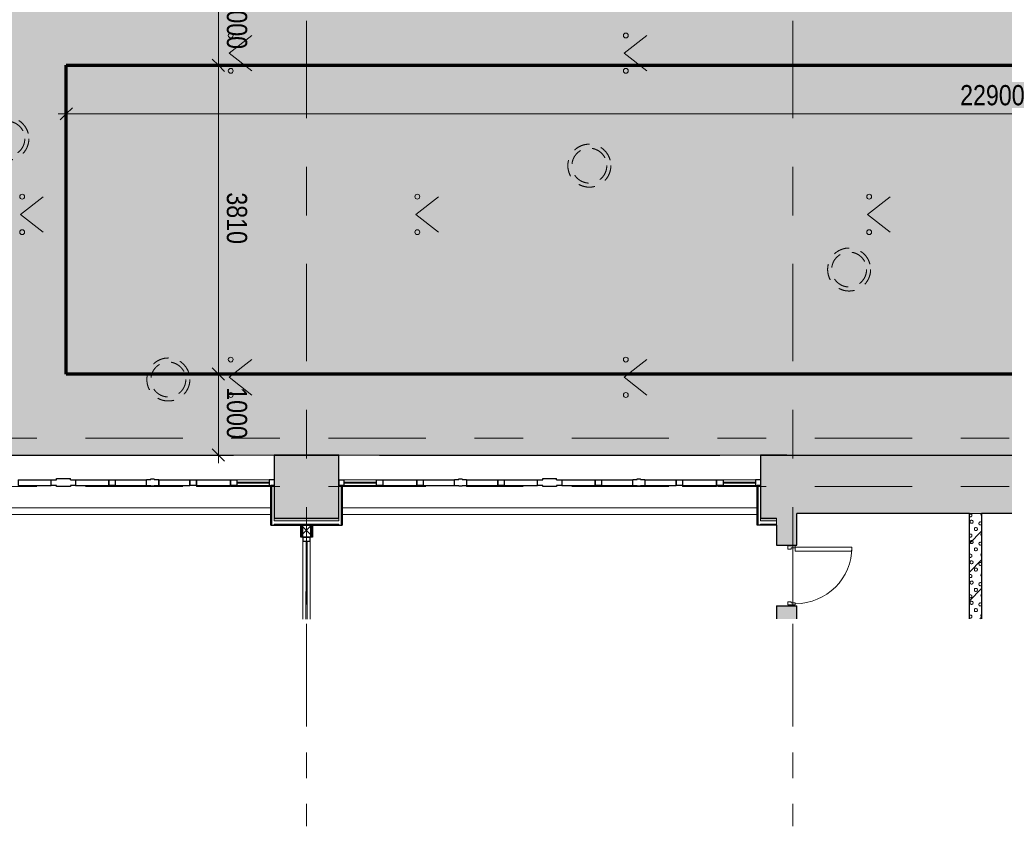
# Model space of a CAD drawing. Header units: millimetres. Extents: x -68595 to 26741, y -534 to 35396.
# Tile 138 of 172: x -52745 to -40595, y 18957 to 28911. Entities that reach past the tile are written whole.
import ezdxf

# ---------------------------------------------------------------- set-up
doc = ezdxf.new("R2010")
doc.units = ezdxf.units.MM
for name, pattern in [('Center', [2999.999912, 1200.000007, -599.999968, 599.999968, -599.999968]), ('Dash 2mm_1_5mm_', [350, 200, -150]), ('Grid Line', [2222.5, 1270, -317.5, 317.5, -317.5])]:
    doc.linetypes.add(name, pattern=pattern)
for name, color, linetype, lineweight, true_color in [('_ roheline pidev', 7, 'Continuous', 9, 0x008000), ('_SMA_ABI_kriipsj_sinine', 5, 'Dash 2mm_1_5mm_', 9, 0x0000ff), ('Curtain Wall Mullions-2', 9, 'Continuous', 9, 0x808080), ('Cut Pattern-1', 9, 'Continuous', 18, 0x808080), ('Cut Pattern-4', 7, 'Continuous', 9, 0x787878), ('Grids-2', 7, 'Grid Line', 9, 0xaaaaaa), ('Grids-3', 7, 'Center', 9, 0xaaaaaa), ('SMA_kunstiasukoht', 7, 'Continuous', 70, 0x379bff), ('Walls-1', 7, 'Continuous', 25, 0x4d5448), ('Walls-2', 7, 'Continuous', 18, 0x4d5448)]:
    doc.layers.add(name, color=color, linetype=linetype, lineweight=lineweight, true_color=true_color)
for name, color, linetype, lineweight in [('Common Edges', 7, 'Continuous', 9), ('Curtain Panels-1', 7, 'Continuous', 18), ('Curtain Wall Mullions', 7, 'Continuous', 9), ('Curtain Wall Mullions-1', 7, 'Continuous', 25), ('Cut Pattern-3', 7, 'Continuous', 9), ('Dimensions', 7, 'Continuous', 9), ('Dimensions-100', 7, 'Continuous', 9), ('Doors', 7, 'Continuous', 9), ('Doors-1', 7, 'Continuous', 18), ('Plan Swing', 7, 'Continuous', 9), ('Walls', 7, 'Continuous', 18), ('Walls-3', 7, 'Continuous', 25), ('Walls-4', 7, 'Continuous', 9), ('Windows', 7, 'Continuous', 9)]:
    doc.layers.add(name, color=color, linetype=linetype, lineweight=lineweight)
doc.layers.add('Detail Items-1', color=7, linetype='Continuous', lineweight=9, true_color=0xc2d3b4, transparency=0.6)
doc.styles.add('Swis721 Cn BT', font='swissc.ttf', dxfattribs={"height": 250})
doc.dimstyles.new('Diagonal_-_2_5mm', dxfattribs={"dimscale": 304.8, "dimtxt": 252.353483, "dimasz": 0.492126, "dimexe": 0.328084, "dimexo": 0.0625, "dimgap": 0.082021, "dimtad": 1, "dimdec": 0, "dimzin": 0, "dimdsep": 46, "dimtxsty": 'Swis721 Cn BT', "dimblk1": 'OBLIQUE', "dimblk2": 'OBLIQUE', "dimsah": 1, "dimcen": 0.09, "dimdle": 0.328084, "dimazin": 0, "dimtfac": 1, "dimtdec": 4, "dimtix": 1, "dimtmove": 0, "dimatfit": 3, "dimfxl": 0.328084, "dimfxlon": 1, "dimtvp": 1, "dimtolj": 1, "dimtzin": 0, "dimarcsym": 2})
pattern_1 = [(45, (-66814.584, -13241.826), (0, 49.497475), [35, -35])]

# ---------------------------------------------------------------- blocks, each defined once
blk = doc.blocks.new('SMA_D01_ 1-poolne - uus puituks - 750x2250 lävepakuta-12842015-Sisehoov')
at = {"layer": 'Doors-1'}
for p, q in [((-365, -105), (-365, -15)), ((-365, -15), (-325, -15)), ((-340, -105), (-365, -105)), ((-340, -55), (-340, -105)), ((-325, -55), (-340, -55)), ((-325, -15), (-325, -55)), ((300, -105), (350, -105)), ((300, -805), (300, -105)), ((325, -55), (325, -15)), ((325, -15), (365, -15)), ((340, -55), (325, -55)), ((340, -105), (340, -55)), ((350, -105), (350, -805)), ((365, -105), (350, -105)), ((365, -15), (365, -105)), ((350, -805), (300, -805))]:
    blk.add_line(p, q, dxfattribs=at)
at = {"layer": 'Plan Swing'}
blk.add_arc((350, -105), 700, 180, 270, dxfattribs=at)
blk = doc.blocks.new('System Panel - VLS Klaas KAR_LAM 6_1_6-16109674-Sisehoov')
at = {"layer": 'Curtain Panels-1'}
for p, q in [((-309, 6.5), (309, 6.5)), ((-309, -6.5), (-309, 6.5)), ((309, -6.5), (309, 6.5)), ((309, -6.5), (-309, -6.5))]:
    blk.add_line(p, q, dxfattribs=at)
blk = doc.blocks.new('System Panel - VLS Klaas KAR_LAM 6_1_6-13265268-Sisehoov')
at = {"layer": 'Curtain Panels-1'}
for p, q in [((-439, 7), (-98, 7)), ((-439, -7), (-439, 7)), ((-98, -7), (-439, -7))]:
    blk.add_line(p, q, dxfattribs=at)
blk = doc.blocks.new('Rectangular Mullion - 50mm x 92mm-16109673-Sisehoov')
at = {"layer": 'Curtain Wall Mullions-2'}
for p, q in [((-49251, 21856), (-49251, 22474)), ((-49159, 21856), (-49159, 22474))]:
    blk.add_line(p, q, dxfattribs=at)
blk = doc.blocks.new('Rectangular Mullion - 50mm x 92mm-13265272-Sisehoov')
at = {"layer": 'Curtain Wall Mullions-2'}
for p, q in [((-49251, 21515), (-49251, 21856)), ((-49159, 21515), (-49159, 21856))]:
    blk.add_line(p, q, dxfattribs=at)
blk = doc.blocks.new('Rectangular Mullion - 50mm x 92mm-V5-Sisehoov')
at = {"layer": 'Curtain Wall Mullions-1'}
for p, q in [((0, 46), (-50, 46)), ((-50, 46), (-50, -46)), ((0, 46), (0, -46)), ((-50, -46), (0, -46))]:
    blk.add_line(p, q, dxfattribs=at)
blk = doc.blocks.new('System Panel - Peegelaknad 6-16-4-16-4_ paneel-V6-Sisehoov')
at = {"layer": 'Curtain Panels-1'}
for p, q in [((-200, 5), (200, 5)), ((-200, -5), (-200, 5)), ((200, -5), (200, 5)), ((200, -5), (-200, -5))]:
    blk.add_line(p, q, dxfattribs=at)
blk = doc.blocks.new('System Panel - Peegelaknad 6-16-4-16-4_ paneel-V7-Sisehoov')
at = {"layer": 'Curtain Panels-1'}
for p, q in [((-200, 5), (200, 5)), ((-200, -5), (-200, 5)), ((200, -5), (200, 5)), ((200, -5), (-200, -5))]:
    blk.add_line(p, q, dxfattribs=at)
blk = doc.blocks.new('Klaasseina akna tüüp 6 - Aken_ klaas_ parem-12915665-Sisehoov')
at = {"layer": 'Windows'}
for p, q in [((-210, 48), (210, 48)), ((-210, 35), (-210, 48)), ((-210, 48), (-129, 48)), ((-210, 35), (-210, 48)), ((-129, 48), (-129, 35)), ((129, 48), (210, 48)), ((129, 35), (129, 48)), ((210, 48), (210, 35)), ((210, 48), (210, 35))]:
    blk.add_line(p, q, dxfattribs=at)
blk = doc.blocks.new('Klaasseina akna tüüp 6 - Aken_ klaas_ parem-12915666-Sisehoov')
at = {"layer": 'Windows'}
for p, q in [((-192, 48), (192, 48)), ((-192, 35), (-192, 48)), ((-192, 48), (-111, 48)), ((-192, 35), (-192, 48)), ((-111, 48), (-111, 35)), ((111, 48), (192, 48)), ((111, 35), (111, 48)), ((192, 48), (192, 40)), ((192, 48), (192, 40))]:
    blk.add_line(p, q, dxfattribs=at)
blk = doc.blocks.new('Klaasseina akna tüüp 1 - Aken_ klaas_ vasak-12921800-Sisehoov')
at = {"layer": 'Windows'}
for p, q in [((-192, 48), (192, 48)), ((-192, 40), (-192, 48)), ((-192, 48), (-111, 48)), ((-192, 40), (-192, 48)), ((-111, 48), (-111, 35)), ((111, 48), (192, 48)), ((111, 35), (111, 48)), ((192, 48), (192, 35)), ((192, 48), (192, 35))]:
    blk.add_line(p, q, dxfattribs=at)
blk = doc.blocks.new('Klaasseina akna tüüp 1 - Aken_ klaas_ vasak-12921801-Sisehoov')
at = {"layer": 'Windows'}
for p, q in [((-210, 48), (210, 48)), ((-210, 35), (-210, 48)), ((-210, 48), (-129, 48)), ((-210, 35), (-210, 48)), ((-129, 48), (-129, 35)), ((129, 48), (210, 48)), ((129, 35), (129, 48)), ((210, 48), (210, 35)), ((210, 48), (210, 35))]:
    blk.add_line(p, q, dxfattribs=at)
blk = doc.blocks.new('Rectangular Mullion - NEW 80x70mm-V8-Sisehoov')
at = {"layer": 'Curtain Wall Mullions-1'}
for p, q in [((40, 35), (-40, 35)), ((-40, 35), (-40, -35)), ((40, 35), (40, -35)), ((-40, -35), (40, -35))]:
    blk.add_line(p, q, dxfattribs=at)
blk = doc.blocks.new('Rectangular Mullion - NEW 80x70mm-V9-Sisehoov')
at = {"layer": 'Curtain Wall Mullions-1'}
for p, q in [((40, 35), (-40, 35)), ((-40, 35), (-40, -35)), ((40, 35), (40, -35)), ((-40, -35), (40, -35))]:
    blk.add_line(p, q, dxfattribs=at)
blk = doc.blocks.new('Rectangular Mullion - NEW 150x90mm-V10-Sisehoov')
at = {"layer": 'Curtain Wall Mullions-1'}
for p, q in [((-20, 40), (-75, 40)), ((-75, 40), (-75, -40)), ((20, 45), (-20, 45)), ((-20, 40), (-20, 45)), ((20, 40), (20, 45)), ((75, 40), (20, 40)), ((75, -40), (75, 40)), ((-75, -40), (-20, -40)), ((-20, -40), (-20, -45)), ((-20, -45), (20, -45)), ((20, -45), (20, -40)), ((20, -40), (75, -40))]:
    blk.add_line(p, q, dxfattribs=at)
blk = doc.blocks.new('Rectangular Mullion - NEW 80x70mm-V11-Sisehoov')
at = {"layer": 'Curtain Wall Mullions-1'}
for p, q in [((40, 35), (-40, 35)), ((-40, 35), (-40, -35)), ((40, 35), (40, -35)), ((-40, -35), (40, -35))]:
    blk.add_line(p, q, dxfattribs=at)
blk = doc.blocks.new('Rectangular Mullion - NEW 300x100mm-V12-Sisehoov')
at = {"layer": 'Curtain Wall Mullions-1'}
for p, q in [((-85, 35), (-150, 35)), ((-150, 35), (-150, -35)), ((85, 50), (-85, 50)), ((-85, 35), (-85, 50)), ((85, 35), (85, 50)), ((150, 35), (85, 35)), ((150, -35), (150, 35)), ((-150, -35), (-85, -35)), ((-85, -35), (-85, -50)), ((-85, -50), (85, -50)), ((85, -50), (85, -35)), ((85, -35), (150, -35))]:
    blk.add_line(p, q, dxfattribs=at)
blk = doc.blocks.new('Rectangular Mullion - NEW 80x70mm-V13-Sisehoov')
at = {"layer": 'Curtain Wall Mullions-1'}
for p, q in [((40, 35), (-40, 35)), ((-40, 35), (-40, -35)), ((40, 35), (40, -35)), ((-40, -35), (40, -35))]:
    blk.add_line(p, q, dxfattribs=at)
blk = doc.blocks.new('Rectangular Mullion - NEW 150x90mm-V14-Sisehoov')
at = {"layer": 'Curtain Wall Mullions-1'}
for p, q in [((-20, 40), (-75, 40)), ((-75, 40), (-75, -40)), ((20, 45), (-20, 45)), ((-20, 40), (-20, 45)), ((20, 40), (20, 45)), ((75, 40), (20, 40)), ((75, -40), (75, 40)), ((-75, -40), (-20, -40)), ((-20, -40), (-20, -45)), ((-20, -45), (20, -45)), ((20, -45), (20, -40)), ((20, -40), (75, -40))]:
    blk.add_line(p, q, dxfattribs=at)
blk = doc.blocks.new('Rectangular Mullion - NEW 80x70mm-V15-Sisehoov')
at = {"layer": 'Curtain Wall Mullions-1'}
for p, q in [((40, 35), (-40, 35)), ((-40, 35), (-40, -35)), ((40, 35), (40, -35)), ((-40, -35), (40, -35))]:
    blk.add_line(p, q, dxfattribs=at)
blk = doc.blocks.new('Rectangular Mullion - NEW 80x70mm-V16-Sisehoov')
at = {"layer": 'Curtain Wall Mullions-1'}
for p, q in [((40, 35), (-40, 35)), ((-40, 35), (-40, -35)), ((40, 35), (40, -35)), ((-40, -35), (40, -35))]:
    blk.add_line(p, q, dxfattribs=at)
blk = doc.blocks.new('Rectangular Mullion - NEW 80x70mm-V17-Sisehoov')
at = {"layer": 'Curtain Wall Mullions-1'}
for p, q in [((-44565, 23233), (-44565, 23163)), ((-44565, 23233), (-44145, 23233)), ((-44145, 23163), (-44145, 23233)), ((-44565, 23163), (-44145, 23163))]:
    blk.add_line(p, q, dxfattribs=at)
blk = doc.blocks.new('Rectangular Mullion - NEW 80x70mm-V18-Sisehoov')
at = {"layer": 'Curtain Wall Mullions-1'}
for p, q in [((-45030, 23233), (-45030, 23163)), ((-45030, 23233), (-44645, 23233)), ((-44645, 23163), (-44645, 23233)), ((-45030, 23163), (-44645, 23163))]:
    blk.add_line(p, q, dxfattribs=at)
blk = doc.blocks.new('Rectangular Mullion - NEW 80x70mm-V19-Sisehoov')
at = {"layer": 'Curtain Wall Mullions-1'}
for p, q in [((-46055, 23233), (-46055, 23163)), ((-46055, 23233), (-45645, 23233)), ((-45645, 23163), (-45645, 23233)), ((-46055, 23163), (-45645, 23163))]:
    blk.add_line(p, q, dxfattribs=at)
blk = doc.blocks.new('Rectangular Mullion - NEW 60x70mm-10507972-Sisehoov')
at = {"layer": 'Curtain Wall Mullions'}
for p, q in [((-24745, 23233), (-24345, 23233)), ((-24745, 23163), (-24345, 23163))]:
    blk.add_line(p, q, dxfattribs=at)
blk = doc.blocks.new('Rectangular Mullion - NEW 60x70mm-10507974-Sisehoov')
at = {"layer": 'Curtain Wall Mullions'}
for p, q in [((-20065, 23233), (-19665, 23233)), ((-20065, 23163), (-19665, 23163))]:
    blk.add_line(p, q, dxfattribs=at)
blk = doc.blocks.new('Rectangular Mullion - NEW 60x70mm-V20-Sisehoov')
at = {"layer": 'Curtain Wall Mullions-1'}
for p, q in [((0, 35), (-60, 35)), ((-60, 35), (-60, -35)), ((0, 35), (0, -35)), ((-60, -35), (0, -35))]:
    blk.add_line(p, q, dxfattribs=at)
blk = doc.blocks.new('Rectangular Mullion - NEW 60x70mm-V21-Sisehoov')
at = {"layer": 'Curtain Wall Mullions-1'}
for p, q in [((0, 35), (-60, 35)), ((-60, 35), (-60, -35)), ((0, 35), (0, -35)), ((-60, -35), (0, -35))]:
    blk.add_line(p, q, dxfattribs=at)
blk = doc.blocks.new('DIMBLOCK11-Sisehoov')
at = {"layer": 'Dimensions-100', "lineweight": 35}
for p, q in [((-50293, 29348), (-50368, 29423)), ((-50293, 29348), (-50218, 29273)), ((-50293, 28348), (-50368, 28423)), ((-50293, 28348), (-50218, 28273))]:
    blk.add_line(p, q, dxfattribs=at)
at = {"layer": 'Dimensions-100'}
for p, q in [((-50293, 29448), (-50293, 28348)), ((-50193, 29348), (-50393, 29348)), ((-50293, 29348), (-50193, 29348)), ((-50193, 28348), (-50393, 28348)), ((-50293, 28348), (-50193, 28348))]:
    blk.add_line(p, q, dxfattribs=at)
at = {"layer": 'Dimensions-100', "color": 0, "insert": (-49938, 29185), "char_height": 250, "width": 807.53, "attachment_point": 1, "rotation": 270, "line_spacing_factor": 0.961347, "style": 'Swis721 Cn BT'}
blk.add_mtext('1000', dxfattribs=at)
blk = doc.blocks.new('_Oblique')
at = {"color": 0, "linetype": 'ByBlock', "lineweight": -2}
blk.add_line((-0.5, -0.5), (0.5, 0.5), dxfattribs=at)
blk = doc.blocks.new('DIMBLOCK12-Sisehoov')
at = {"layer": 'Dimensions-100'}
for p, q in [((-50193, 28348), (-50393, 28348)), ((-50293, 28348), (-50293, 24438)), ((-50293, 28348), (-50193, 28348)), ((-50193, 24538), (-50393, 24538)), ((-50293, 24538), (-50193, 24538))]:
    blk.add_line(p, q, dxfattribs=at)
at = {"layer": 'Dimensions-100', "lineweight": 35}
for p, q in [((-50293, 28348), (-50368, 28423)), ((-50293, 28348), (-50218, 28273)), ((-50293, 24538), (-50368, 24613)), ((-50293, 24538), (-50218, 24463))]:
    blk.add_line(p, q, dxfattribs=at)
at = {"layer": 'Dimensions-100', "color": 0, "insert": (-49938, 26780), "char_height": 250, "width": 807.53, "attachment_point": 1, "rotation": 270, "line_spacing_factor": 0.961347, "style": 'Swis721 Cn BT'}
blk.add_mtext('3810', dxfattribs=at)
blk = doc.blocks.new('DIMBLOCK13-Sisehoov')
at = {"layer": 'Dimensions-100', "lineweight": 35}
for p, q in [((-50293, 24538), (-50368, 24613)), ((-50293, 24538), (-50218, 24463)), ((-50293, 23538), (-50368, 23613)), ((-50293, 23538), (-50218, 23463))]:
    blk.add_line(p, q, dxfattribs=at)
at = {"layer": 'Dimensions-100'}
for p, q in [((-50293, 24638), (-50293, 23438)), ((-50193, 24538), (-50393, 24538)), ((-50293, 24538), (-50193, 24538)), ((-50193, 23538), (-50393, 23538)), ((-50293, 23538), (-50193, 23538))]:
    blk.add_line(p, q, dxfattribs=at)
at = {"layer": 'Dimensions-100', "color": 0, "insert": (-49938, 24375), "char_height": 250, "width": 807.53, "attachment_point": 1, "rotation": 270, "line_spacing_factor": 0.961347, "style": 'Swis721 Cn BT'}
blk.add_mtext('1000', dxfattribs=at)
blk = doc.blocks.new('DIMBLOCK38-Sisehoov')
at = {"layer": 'Dimensions-100'}
for p, q in [((-52170, 27649), (-52170, 27849)), ((-29270, 27649), (-29270, 27849)), ((-29170, 27749), (-52270, 27749)), ((-52170, 27749), (-52170, 27649)), ((-29270, 27749), (-29270, 27649))]:
    blk.add_line(p, q, dxfattribs=at)
at = {"layer": 'Dimensions-100', "lineweight": 35}
for p, q in [((-52170, 27749), (-52095, 27824)), ((-29270, 27749), (-29195, 27824)), ((-52170, 27749), (-52245, 27674)), ((-29270, 27749), (-29345, 27674))]:
    blk.add_line(p, q, dxfattribs=at)
at = {"layer": 'Dimensions-100', "color": 0, "insert": (-41140, 28104), "char_height": 250, "width": 1009.41, "attachment_point": 1, "line_spacing_factor": 0.961347, "style": 'Swis721 Cn BT'}
blk.add_mtext('22900', dxfattribs=at)

msp = doc.modelspace()

# ---------------------------------------------------------------- hatches: boundary and pattern name
at = {"layer": 'Cut Pattern-1'}
h = msp.add_hatch(color=256, dxfattribs=at)
h.paths.add_polyline_path([(-61185.2, 22758.2), (-60804.6, 22758.2), (-60804.6, 23538.2), (-61594.6, 23538.2), (-61594.6, 22758.2)])
h.paths.add_polyline_path([(-55604.6, 22758.2), (-54804.6, 22758.2), (-54804.6, 23538.2), (-55604.6, 23538.2), (-55604.6, 22805.6)])
h.paths.add_polyline_path([(-49604.6, 22758.2), (-48804.6, 22758.2), (-48804.6, 23538.2), (-49604.6, 23538.2), (-49604.6, 22805.6)])
h.paths.add_polyline_path([(-43279.6, 22758.2), (-43279.6, 23538.2), (-43604.6, 23538.2), (-43604.6, 22758.2), (-43404.6, 22758.2)])
msp.add_hatch(color=256, dxfattribs=at).paths.add_polyline_path([(-40233.8, 22818.2), (-37289.6, 22818.2), (-37289.6, 23538.2), (-43279.6, 23538.2), (-43279.6, 22818.2), (-40249.6, 22818.2)])
h = msp.add_hatch(color=256, dxfattribs=at)
h.paths.add_polyline_path([(-43154.6, 21515.4), (-43154.6, 21678.2), (-43404.6, 21678.2), (-43404.6, 21515.4), (-43395.4, 21515.4)])
h.paths.add_polyline_path([(-43154.6, 22428.2), (-43154.6, 22818.2), (-43279.6, 22818.2), (-43279.6, 22758.2), (-43404.6, 22758.2), (-43404.6, 22428.2)])
at = {"layer": 'Cut Pattern-3'}
h = msp.add_hatch(dxfattribs=at)
h.set_pattern_fill('FP_1', color=256, style=0, pattern_type=2)
h.set_pattern_definition(pattern_1)
h.paths.add_polyline_path([(-49631.6, 22673.7), (-49631.6, 23163.2), (-49644.1, 23163.2), (-49644.1, 22673.7)])
h = msp.add_hatch(dxfattribs=at)
h.set_pattern_fill('FP_1', color=256, style=0, pattern_type=2)
h.set_pattern_definition(pattern_1)
h.paths.add_polyline_path([(-48765.1, 22673.7), (-48765.1, 23163.2), (-48777.6, 23163.2), (-48777.6, 22673.7)])
h = msp.add_hatch(dxfattribs=at)
h.set_pattern_fill('FP_1', color=256, style=0, pattern_type=2)
h.set_pattern_definition(pattern_1)
h.paths.add_polyline_path([(-43631.6, 22673.7), (-43631.6, 23163.2), (-43644.1, 23163.2), (-43644.1, 22673.7)])
h = msp.add_hatch(dxfattribs=at)
h.set_pattern_fill('FP_3', color=256, style=0, pattern_type=2)
h.set_pattern_definition([(0, (-66814.58, -13241.83), (140.625, 81.19), [93.75, -187.5]), (120, (-66814.58, -13241.83), (-140.6251, 81.18982), [93.75, -187.5]), (60, (-66814.58, -13241.83), (-0.0001, 162.37982), [0, -187.5, 93.75, 0])])
h.paths.add_polyline_path([(-60804.6, 22728.2), (-60804.6, 22758.2), (-61004.6, 22758.2), (-61004.6, 22728.2)])
h.paths.add_polyline_path([(-54804.6, 22728.2), (-54804.6, 22758.2), (-55604.6, 22758.2), (-55604.6, 22728.2)])
h.paths.add_polyline_path([(-43404.6, 22728.2), (-43404.6, 22758.2), (-43604.6, 22758.2), (-43604.6, 22728.2)])
h.paths.add_polyline_path([(-49604.6, 22728.2), (-48804.6, 22728.2), (-48804.6, 22758.2), (-49604.6, 22758.2)])
h = msp.add_hatch(dxfattribs=at)
h.set_pattern_fill('FP_13', color=256, style=0, pattern_type=2)
h.set_pattern_definition([(45, (-66712.08, -13114.33), (0, 250.0004), [7.071, -346.482]), (315, (-66684.58, -13109.33), (0, 250.0004), [7.071, -346.482]), (90, (-66714.58, -13129.33), (-250, 2e-14), [7.5, -242.5]), (71.565, (-66714.584, -13121.826), (0.00022, 250.00018), [7.906, -782.664]), (288.435, (-66679.584, -13114.326), (-0.00022, 250.00018), [7.906, -782.664]), (270, (-66677.08, -13121.83), (250, 2e-14), [7.5, -242.5]), (251.565, (-66677.084, -13129.326), (0.00022, 250.00018), [7.906, -782.664]), (225, (-66679.58, -13136.83), (-3e-14, 250.0004), [7.071, -346.482]), (161.565, (-66699.584, -13144.326), (-999.99957, 250.00076), [7.906, -782.664]), (135, (-66707.08, -13141.83), (3e-14, 250.0004), [7.071, -346.482]), (108.435, (-66712.084, -13136.826), (-0.00022, 250.00018), [7.906, -782.664]), (180, (-66692.08, -13144.33), (3e-14, -250), [7.5, -242.5]), (198.435, (-66684.584, -13141.826), (-999.99957, -250.00076), [7.906, -782.664]), (0, (-66767.08, -13186.83), (0, 250), [7.5, -242.5]), (90, (-66782.08, -13209.33), (-250, 2e-14), [7.5, -242.5]), (71.565, (-66782.084, -13201.826), (0.00022, 250.00018), [7.906, -782.664]), (45, (-66779.58, -13194.33), (0, 250.0004), [7.071, -346.482]), (315, (-66752.08, -13189.33), (0, 250.0004), [7.071, -346.482]), (288.435, (-66747.084, -13194.326), (-0.00022, 250.00018), [7.906, -782.664]), (270, (-66744.58, -13201.83), (250, 2e-14), [7.5, -242.5]), (251.565, (-66744.584, -13209.326), (0.00022, 250.00018), [7.906, -782.664]), (225, (-66747.08, -13216.83), (-3e-14, 250.0004), [7.071, -346.482]), (161.565, (-66767.084, -13224.326), (-999.99957, 250.00076), [7.906, -782.664]), (135, (-66774.58, -13221.83), (3e-14, 250.0004), [7.071, -346.482]), (108.435, (-66779.584, -13216.826), (-0.00022, 250.00018), [7.906, -782.664]), (180, (-66759.58, -13224.33), (3e-14, -250), [7.5, -242.5]), (198.435, (-66752.084, -13221.826), (-999.99957, -250.00076), [7.906, -782.664]), (18.435, (-66774.584, -13189.326), (499.9992, 250.00032), [7.906, -782.664]), (341.565, (-66759.584, -13186.826), (499.9992, -250.00032), [7.906, -782.664]), (0, (-66619.58, -13174.33), (0, 250), [7.5, -242.5]), (90, (-66634.58, -13196.83), (-250, 2e-14), [7.5, -242.5]), (71.565, (-66634.584, -13189.326), (0.00022, 250.00018), [7.906, -782.664]), (45, (-66632.08, -13181.83), (0, 250.0004), [7.071, -346.482]), (315, (-66604.58, -13176.83), (0, 250.0004), [7.071, -346.482]), (288.435, (-66599.584, -13181.826), (-0.00022, 250.00018), [7.906, -782.664]), (270, (-66597.08, -13189.33), (250, 2e-14), [7.5, -242.5]), (251.565, (-66597.084, -13196.826), (0.00022, 250.00018), [7.906, -782.664]), (225, (-66599.58, -13204.33), (-3e-14, 250.0004), [7.071, -346.482]), (161.565, (-66619.584, -13211.826), (-999.99957, 250.00076), [7.906, -782.664]), (135, (-66627.08, -13209.33), (3e-14, 250.0004), [7.071, -346.482]), (108.435, (-66632.084, -13204.326), (-0.00022, 250.00018), [7.906, -782.664]), (180, (-66612.08, -13211.83), (-3e-14, -250), [7.5, -242.5]), (198.435, (-66604.584, -13209.326), (-999.99957, -250.00076), [7.906, -782.664]), (18.435, (-66627.084, -13176.826), (499.9992, 250.00032), [7.906, -782.664]), (341.565, (-66612.084, -13174.326), (499.9992, -250.00032), [7.906, -782.664]), (0, (-66699.58, -13106.83), (0, 250), [7.5, -242.5]), (18.435, (-66707.084, -13109.326), (499.9992, 250.00032), [7.906, -782.664]), (341.565, (-66692.084, -13106.826), (499.9992, -250.00032), [7.906, -782.664]), (0, (-66752.08, -13016.83), (0, 250), [7.5, -242.5]), (90, (-66767.08, -13039.33), (-250, 2e-14), [7.5, -242.5]), (71.565, (-66767.084, -13031.826), (0.00022, 250.00018), [7.906, -782.664]), (45, (-66764.58, -13024.33), (0, 250.0004), [7.071, -346.482]), (315, (-66737.08, -13019.33), (0, 250.0004), [7.071, -346.482]), (288.435, (-66732.084, -13024.326), (-0.00022, 250.00018), [7.906, -782.664]), (270, (-66729.58, -13031.83), (250, 2e-14), [7.5, -242.5]), (251.565, (-66729.584, -13039.326), (0.00022, 250.00018), [7.906, -782.664]), (225, (-66732.08, -13046.83), (-3e-14, 250.0004), [7.071, -346.482]), (161.565, (-66752.084, -13054.326), (-999.99957, 250.00076), [7.906, -782.664]), (135, (-66759.58, -13051.83), (3e-14, 250.0004), [7.071, -346.482]), (108.435, (-66764.584, -13046.826), (-0.00022, 250.00018), [7.906, -782.664]), (180, (-66744.58, -13054.33), (3e-14, -250), [7.5, -242.5]), (198.435, (-66737.084, -13051.826), (-999.99957, -250.00076), [7.906, -782.664]), (18.435, (-66759.584, -13019.326), (499.9992, 250.00032), [7.906, -782.664]), (341.565, (-66744.584, -13016.826), (499.9992, -250.00032), [7.906, -782.664]), (0, (-66644.58, -13036.83), (0, 250), [7.5, -242.5]), (90, (-66659.58, -13059.33), (-250, 2e-14), [7.5, -242.5]), (71.565, (-66659.584, -13051.826), (0.00022, 250.00018), [7.906, -782.664]), (45, (-66657.08, -13044.33), (0, 250.0004), [7.071, -346.482]), (315, (-66629.58, -13039.33), (0, 250.0004), [7.071, -346.482]), (288.435, (-66624.584, -13044.326), (-0.00022, 250.00018), [7.906, -782.664]), (270, (-66622.08, -13051.83), (250, 2e-14), [7.5, -242.5]), (251.565, (-66622.084, -13059.326), (0.00022, 250.00018), [7.906, -782.664]), (225, (-66624.58, -13066.83), (-3e-14, 250.0004), [7.071, -346.482]), (161.565, (-66644.584, -13074.326), (-999.99957, 250.00076), [7.906, -782.664]), (135, (-66652.08, -13071.83), (3e-14, 250.0004), [7.071, -346.482]), (108.435, (-66657.084, -13066.826), (-0.00022, 250.00018), [7.906, -782.664]), (180, (-66637.08, -13074.33), (-3e-14, -250), [7.5, -242.5]), (198.435, (-66629.584, -13071.826), (-999.99957, -250.00076), [7.906, -782.664]), (18.435, (-66652.084, -13039.326), (499.9992, 250.00032), [7.906, -782.664]), (341.565, (-66637.084, -13036.826), (499.9992, -250.00032), [7.906, -782.664]), (45, (-66814.58, -13241.83), (-176.7767, 176.7767), [])])
h.paths.add_polyline_path([(-40874.6, 21515.4), (-40874.6, 22818.2), (-41024.6, 22818.2), (-41024.6, 21515.4)])
h = msp.add_hatch(dxfattribs=at)
h.set_pattern_fill('FP_1', color=256, style=0, pattern_type=2)
h.set_pattern_definition(pattern_1)
h.paths.add_polyline_path([(-49264.6, 22523.7), (-49264.6, 22673.7), (-49277.1, 22673.7), (-49277.1, 22523.7)])
h = msp.add_hatch(dxfattribs=at)
h.set_pattern_fill('FP_1', color=256, style=0, pattern_type=2)
h.set_pattern_definition(pattern_1)
h.paths.add_polyline_path([(-49132.1, 22523.7), (-49132.1, 22673.7), (-49144.6, 22673.7), (-49144.6, 22523.7)])
at = {"layer": 'Cut Pattern-4'}
h = msp.add_hatch(dxfattribs=at)
h.set_pattern_fill('FP_2', color=256, style=0, pattern_type=2)
h.set_pattern_definition([(45, (-66814.58, -13241.83), (-106.066, 106.066), []), (135, (-66814.58, -13241.83), (-106.066, -106.066), [])])
h.paths.add_polyline_path([(-49157.1, 22523.7), (-49157.1, 22673.7), (-49252.1, 22673.7), (-49252.1, 22523.7)])
at = {"layer": 'Detail Items-1'}
msp.add_hatch(color=256, dxfattribs=at).paths.add_polyline_path([(-66798.6, 23538.2), (-21407.6, 23538.2), (-20778.3, 25653.7), (-23877.2, 27988.9), (-23877.2, 29348.2), (-52913.6, 29348.2), (-52926.5, 28355.7), (-56372.2, 23783.1), (-59983.4, 25588.8), (-63355.4, 26921.6), (-64518.8, 26921.6), (-66798.6, 25687.2), (-66798.6, 24095.9)])

# ---------------------------------------------------------------- linework, layer by layer
at = {"layer": '_ roheline pidev'}
for p, q in [((-50160.3, 28497.4), (-49880.3, 28716.2)), ((-45284.4, 28497.4), (-45004.4, 28716.2)), ((-50160.3, 28497.4), (-49880.3, 28278.7)), ((-45284.4, 28497.4), (-45004.4, 28278.7)), ((-52733.3, 26507.7), (-52453.3, 26726.4)), ((-47857.3, 26507.7), (-47577.3, 26726.4)), ((-42281.4, 26507.7), (-42001.4, 26726.4)), ((-52733.3, 26507.7), (-52453.3, 26288.9)), ((-47857.3, 26507.7), (-47577.3, 26288.9)), ((-42281.4, 26507.7), (-42001.4, 26288.9)), ((-50160.3, 24497.4), (-49880.3, 24716.2)), ((-45284.4, 24497.4), (-45004.4, 24716.2)), ((-50160.3, 24497.4), (-49880.3, 24278.7)), ((-45284.4, 24497.4), (-45004.4, 24278.7))]:
    msp.add_line(p, q, dxfattribs=at)
for centre in [(-50140.3, 28716.2), (-45264.4, 28716.2), (-50140.3, 28278.7), (-45264.4, 28278.7), (-52713.3, 26726.4), (-47837.3, 26726.4), (-42261.4, 26726.4), (-52713.3, 26288.9), (-47837.3, 26288.9), (-42261.4, 26288.9), (-50140.3, 24716.2), (-45264.4, 24716.2), (-50140.3, 24278.7), (-45264.4, 24278.7)]:
    msp.add_circle(centre, 30, dxfattribs=at)
at = {"layer": '_SMA_ABI_kriipsj_sinine'}
for centre, radius in [((-52896.8, 27441.5), 265.2), ((-52896.8, 27441.5), 215.2), ((-45715.1, 27109.4), 265.2), ((-45715.1, 27109.4), 215.2), ((-42509.5, 25827.6), 265.2), ((-42509.5, 25827.6), 215.2), ((-50910.1, 24470.7), 265.2), ((-50910.1, 24470.7), 215.2)]:
    msp.add_circle(centre, radius, dxfattribs=at)
at = {"layer": 'Common Edges'}
for p, q in [((-49631.6, 23163.2), (-49631.6, 22673.7)), ((-48777.6, 23163.2), (-48777.6, 22673.7)), ((-43631.6, 23163.2), (-43631.6, 22673.7)), ((-49604.6, 22758.2), (-49604.6, 22728.2)), ((-49604.6, 22728.2), (-48804.6, 22728.2)), ((-48804.6, 22758.2), (-48804.6, 22728.2)), ((-43604.6, 22758.2), (-43604.6, 22728.2)), ((-43604.6, 22728.2), (-43404.6, 22728.2)), ((-43404.6, 22758.2), (-43404.6, 22673.7)), ((-41024.6, 22818.2), (-40874.6, 22818.2)), ((-49604.6, 22686.2), (-49604.6, 22673.7)), ((-49604.6, 22686.2), (-48804.6, 22686.2)), ((-49264.6, 22673.7), (-49264.6, 22523.7)), ((-49252.1, 22673.7), (-49252.1, 22523.7)), ((-49157.1, 22673.7), (-49157.1, 22523.7)), ((-49144.6, 22673.7), (-49144.6, 22523.7)), ((-48804.6, 22686.2), (-48804.6, 22673.7)), ((-43604.6, 22686.2), (-43604.6, 22673.7)), ((-43604.6, 22686.2), (-43404.6, 22686.2))]:
    msp.add_line(p, q, dxfattribs=at)
at = {"layer": 'Grids-2'}
for p, q in [((-49204.6, 21456.8), (-49204.6, 18956.8)), ((-43204.6, 21456.8), (-43204.6, 18956.8))]:
    msp.add_line(p, q, dxfattribs=at)
at = {"layer": 'Grids-3'}
for p, q in [((-49204.6, 31895.9), (-49204.6, 21456.8)), ((-43204.6, 31895.9), (-43204.6, 21456.8)), ((-14733.1, 23748.2), (-63824.6, 23748.2)), ((-14733.1, 23148.2), (-65094.6, 23148.2))]:
    msp.add_line(p, q, dxfattribs=at)
at = {"layer": 'SMA_kunstiasukoht'}
for p, q in [((-52169.6, 28348.2), (-29269.6, 28348.2)), ((-52169.6, 24538.2), (-52169.6, 28348.2)), ((-29269.6, 24538.2), (-52169.6, 24538.2))]:
    msp.add_line(p, q, dxfattribs=at)
at = {"layer": 'Walls'}
for p, q in [((-54765.1, 22888.2), (-49644.1, 22888.2)), ((-48765.1, 22888.2), (-43644.1, 22888.2))]:
    msp.add_line(p, q, dxfattribs=at)
at = {"layer": 'Walls-1'}
for p, q in [((-54304.6, 23538.3), (-50104.6, 23538.3)), ((-50104.6, 23538.3), (-50104.6, 23538.2)), ((-49604.6, 23538.3), (-48804.6, 23538.3)), ((-49604.6, 23538.3), (-49604.6, 23538.2)), ((-48804.6, 23538.2), (-49604.6, 23538.2)), ((-48804.6, 23538.3), (-48804.6, 23538.2)), ((-48304.6, 23538.3), (-44104.6, 23538.3)), ((-48304.6, 23538.3), (-48304.6, 23538.2)), ((-44104.6, 23538.3), (-44104.6, 23538.2)), ((-43604.6, 23538.3), (-36804.6, 23538.3)), ((-43604.6, 23538.3), (-43604.6, 23538.2)), ((-43279.6, 23538.2), (-43604.6, 23538.2)), ((-43279.6, 23538.2), (-36804.6, 23538.2))]:
    msp.add_line(p, q, dxfattribs=at)
at = {"layer": 'Walls-2'}
for p, q in [((-54804.6, 23538.2), (-49604.6, 23538.2)), ((-48804.6, 23538.2), (-43604.6, 23538.2))]:
    msp.add_line(p, q, dxfattribs=at)
at = {"layer": 'Walls-3'}
for p, q in [((-49604.6, 23538.2), (-49604.6, 22758.2)), ((-48804.6, 22758.2), (-48804.6, 23538.2)), ((-43604.6, 23538.2), (-43604.6, 22758.2)), ((-49644.1, 22673.7), (-49644.1, 23163.2)), ((-49604.6, 23163.2), (-49644.1, 23163.2)), ((-48765.1, 23163.2), (-48804.6, 23163.2)), ((-48765.1, 23163.2), (-48765.1, 22673.7)), ((-43644.1, 22673.7), (-43644.1, 23163.2)), ((-43604.6, 23163.2), (-43644.1, 23163.2)), ((-49604.6, 22758.2), (-48804.6, 22758.2)), ((-43604.6, 22758.2), (-43404.6, 22758.2)), ((-43154.6, 22428.2), (-43154.6, 22818.2)), ((-41024.6, 22818.2), (-43154.6, 22818.2)), ((-41024.6, 21515.4), (-41024.6, 22818.2)), ((-40249.6, 22818.2), (-40874.6, 22818.2)), ((-40874.6, 22818.2), (-40874.6, 21515.4)), ((-49644.1, 22673.7), (-48765.1, 22673.7)), ((-49277.1, 22523.7), (-49277.1, 22673.7)), ((-49132.1, 22673.7), (-49132.1, 22523.7)), ((-43404.6, 22673.7), (-43644.1, 22673.7)), ((-43404.6, 22673.7), (-43404.6, 22428.2)), ((-49132.1, 22523.7), (-49277.1, 22523.7)), ((-43404.6, 22428.2), (-43154.6, 22428.2)), ((-43404.6, 21678.2), (-43404.6, 21515.4)), ((-43404.6, 21678.2), (-43154.6, 21678.2)), ((-43154.6, 21515.4), (-43154.6, 21678.2))]:
    msp.add_line(p, q, dxfattribs=at)
at = {"layer": 'Walls-4'}
for p, q in [((-49644.1, 22803.7), (-54765.1, 22803.7)), ((-43644.1, 22803.7), (-48765.1, 22803.7))]:
    msp.add_line(p, q, dxfattribs=at)

# ---------------------------------------------------------------- block references
at = {"layer": 'Curtain Panels-1'}
for name, p, rotation in [('System Panel - Peegelaknad 6-16-4-16-4_ paneel-V6-Sisehoov', (-49864.6, 23198.2), 180), ('System Panel - Peegelaknad 6-16-4-16-4_ paneel-V7-Sisehoov', (-48544.6, 23198.2), 180), ('System Panel - Peegelaknad 6-16-4-16-4_ paneel-V6-Sisehoov', (-43864.6, 23198.2), 180), ('System Panel - VLS Klaas KAR_LAM 6_1_6-16109674-Sisehoov', (-49204.6, 22164.7), 269.9999999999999), ('System Panel - VLS Klaas KAR_LAM 6_1_6-13265268-Sisehoov', (-49204.6, 21416.9), 269.9999999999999)]:
    msp.add_blockref(name, p, dxfattribs=dict(at, rotation=rotation))
at = {"layer": 'Curtain Wall Mullions'}
for name, p in [('Rectangular Mullion - NEW 60x70mm-10507974-Sisehoov', (-30000, 0)), ('Rectangular Mullion - NEW 60x70mm-V21-Sisehoov', (-49604.6, 23198.2)), ('Rectangular Mullion - NEW 60x70mm-10507972-Sisehoov', (-24000, 0)), ('Rectangular Mullion - NEW 60x70mm-10507974-Sisehoov', (-24000, 0)), ('Rectangular Mullion - NEW 60x70mm-V21-Sisehoov', (-43604.6, 23198.2))]:
    msp.add_blockref(name, p, dxfattribs=at)
at = {"layer": 'Curtain Wall Mullions-1'}
for name, p in [('Rectangular Mullion - NEW 80x70mm-V19-Sisehoov', (-6710, 0)), ('Rectangular Mullion - NEW 80x70mm-V19-Sisehoov', (-6000, 0)), ('Rectangular Mullion - NEW 80x70mm-V18-Sisehoov', (-6535, 0)), ('Rectangular Mullion - NEW 80x70mm-V18-Sisehoov', (-6000, 0)), ('Rectangular Mullion - NEW 80x70mm-V17-Sisehoov', (-6000, 0)), ('Rectangular Mullion - NEW 80x70mm-V17-Sisehoov', (-3700, 0)), ('Rectangular Mullion - NEW 80x70mm-V18-Sisehoov', (-2735, 0)), ('Rectangular Mullion - NEW 80x70mm-V18-Sisehoov', (-2200, 0)), ('Rectangular Mullion - NEW 80x70mm-V19-Sisehoov', (-710, 0)), ('Rectangular Mullion - NEW 80x70mm-V19-Sisehoov', (0, 0)), ('Rectangular Mullion - NEW 80x70mm-V18-Sisehoov', (-535, 0)), ('Rectangular Mullion - NEW 80x70mm-V18-Sisehoov', (0, 0)), ('Rectangular Mullion - NEW 80x70mm-V17-Sisehoov', (0, 0))]:
    msp.add_blockref(name, p, dxfattribs=at)
at = {"layer": 'Curtain Wall Mullions-1', "extrusion": (0, 0, -1)}
for name, p in [('Rectangular Mullion - NEW 300x100mm-V12-Sisehoov', (52204.6, 23198.2)), ('Rectangular Mullion - NEW 80x70mm-V11-Sisehoov', (51604.6, 23198.2)), ('Rectangular Mullion - NEW 150x90mm-V10-Sisehoov', (51104.6, 23198.2)), ('Rectangular Mullion - NEW 80x70mm-V9-Sisehoov', (50604.6, 23198.2)), ('Rectangular Mullion - NEW 80x70mm-V8-Sisehoov', (50104.6, 23198.2)), ('Rectangular Mullion - NEW 60x70mm-V20-Sisehoov', (48804.6, 23198.2)), ('Rectangular Mullion - NEW 80x70mm-V16-Sisehoov', (48304.6, 23198.2)), ('Rectangular Mullion - NEW 80x70mm-V15-Sisehoov', (47804.6, 23198.2)), ('Rectangular Mullion - NEW 150x90mm-V14-Sisehoov', (47304.6, 23198.2)), ('Rectangular Mullion - NEW 80x70mm-V13-Sisehoov', (46804.6, 23198.2)), ('Rectangular Mullion - NEW 300x100mm-V12-Sisehoov', (46204.6, 23198.2)), ('Rectangular Mullion - NEW 80x70mm-V11-Sisehoov', (45604.6, 23198.2)), ('Rectangular Mullion - NEW 150x90mm-V10-Sisehoov', (45104.6, 23198.2)), ('Rectangular Mullion - NEW 80x70mm-V9-Sisehoov', (44604.6, 23198.2)), ('Rectangular Mullion - NEW 80x70mm-V8-Sisehoov', (44104.6, 23198.2))]:
    msp.add_blockref(name, p, dxfattribs=at)
at = {"layer": 'Curtain Wall Mullions-2', "rotation": 89.99999999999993}
msp.add_blockref('Rectangular Mullion - 50mm x 92mm-V5-Sisehoov', (-49204.6, 22523.7), dxfattribs=at)
at = {"layer": 'Curtain Wall Mullions-2'}
for name in ['Rectangular Mullion - 50mm x 92mm-16109673-Sisehoov', 'Rectangular Mullion - 50mm x 92mm-13265272-Sisehoov']:
    msp.add_blockref(name, (0, 0), dxfattribs=at)
at = {"layer": 'Doors', "rotation": 89.9999999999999}
msp.add_blockref('SMA_D01_ 1-poolne - uus puituks - 750x2250 lävepakuta-12842015-Sisehoov', (-43279.6, 22053.2), dxfattribs=at)
at = {"layer": 'Windows', "rotation": 180}
for name, p in [('Klaasseina akna tüüp 1 - Aken_ klaas_ vasak-12921800-Sisehoov', (-51372.1, 23198.2)), ('Klaasseina akna tüüp 1 - Aken_ klaas_ vasak-12921801-Sisehoov', (-50354.6, 23198.2)), ('Klaasseina akna tüüp 6 - Aken_ klaas_ parem-12915665-Sisehoov', (-48054.6, 23198.2)), ('Klaasseina akna tüüp 6 - Aken_ klaas_ parem-12915666-Sisehoov', (-47037.1, 23198.2)), ('Klaasseina akna tüüp 1 - Aken_ klaas_ vasak-12921800-Sisehoov', (-45372.1, 23198.2)), ('Klaasseina akna tüüp 1 - Aken_ klaas_ vasak-12921801-Sisehoov', (-44354.6, 23198.2))]:
    msp.add_blockref(name, p, dxfattribs=at)

# ---------------------------------------------------------------- dimensions: what is measured, and where the dimension line sits
at = {"layer": 'Dimensions'}
for base, p1, p2, angle, override, picture, middle in [((-50293, 28348.2), (-50193, 29348.2), (-50193, 28348.2), 90, {"dimpost": '<>', "dimfxl": 1000}, 'DIMBLOCK11-Sisehoov', (-50446.3, 28848.2)), ((-50293, 24538.2), (-50193, 28348.2), (-50193, 24538.2), 90, {"dimpost": '<>', "dimfxl": 3810}, 'DIMBLOCK12-Sisehoov', (-50446.3, 26443.2)), ((-52169.6, 27748.8), (-29269.6, 27648.8), (-52169.6, 27648.8), 0, {"dimpost": '<>', "dimfxl": 22900}, 'DIMBLOCK38-Sisehoov', (-40719.6, 27902.3)), ((-50293, 23538.2), (-50193, 24538.2), (-50193, 23538.2), 90, {"dimpost": '<>', "dimfxl": 1000}, 'DIMBLOCK13-Sisehoov', (-50446.3, 24038.2))]:
    dim = msp.add_linear_dim(base=base, p1=p1, p2=p2, angle=angle, dimstyle='Diagonal_-_2_5mm', override=override, dxfattribs=at)
    dim.commit()
    dim.dimension.update_dxf_attribs({"geometry": picture, "text_midpoint": middle})

doc.saveas('drawing.dxf')
